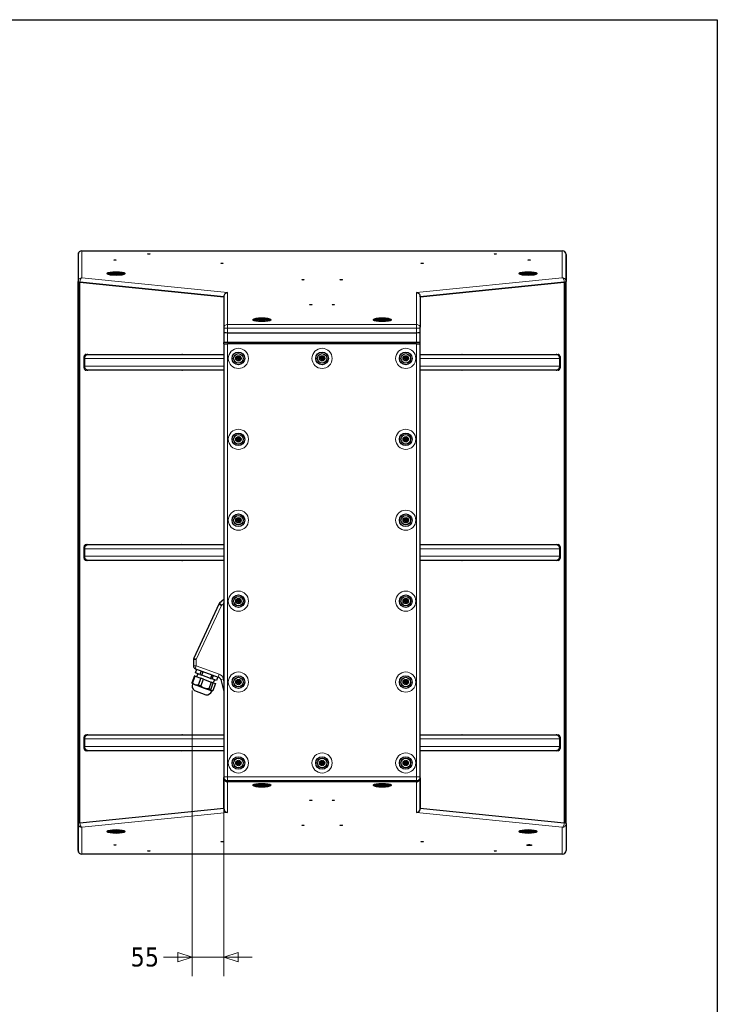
# Model space of a CAD drawing. Header units: millimetres. Extents: x 90 to 4365, y 90 to 3088.
# Tile 40 of 40: x 3264 to 4365, y 1507 to 3060. Entities that reach past the tile are written whole.
import ezdxf

# ---------------------------------------------------------------- set-up
doc = ezdxf.new("R2010")
doc.units = ezdxf.units.MM
doc.header["$LTSCALE"] = 15
doc.layers.add('Border (ISO)', color=7, linetype='Continuous', lineweight=25)
doc.layers.add('Visibile (ISO)', color=7, linetype='Continuous', lineweight=25)
doc.layers.add('Quota (ISO)', color=7, linetype='Continuous', lineweight=15, true_color=0x008000)
doc.layers.add('Visibile sottile (ISO)', color=9, linetype='Continuous', lineweight=18, true_color=0x808080)
doc.styles.add('Testo nota (ISO)', font='tahoma.ttf')
doc.dimstyles.new('Default (ISO)', dxfattribs={"dimscale": 15, "dimtxt": 2, "dimasz": 1.5, "dimexe": 2, "dimexo": 0.5, "dimgap": 0.5, "dimtad": 1, "dimtoh": 1, "dimrnd": 1e-08, "dimtxsty": 'Testo nota (ISO)', "dimblk": 'Filled-1', "dimcen": 0.09, "dimdle": 10, "dimclrd": 256, "dimclre": 256, "dimclrt": 256, "dimazin": 2, "dimtfac": 0.75, "dimtmove": 0, "dimatfit": 3, "dimfxl": 0, "dimtolj": 1, "dimtzin": 0, "dimlwd": -1, "dimlwe": -1, "dimarcsym": 0})

# ---------------------------------------------------------------- blocks, each defined once
blk = doc.blocks.new('Bordi Bordo di default')
at = {"layer": 'Border (ISO)', "flags": 128}
blk.add_lwpolyline([(6, 6), (6, 204), (291, 204), (291, 6), (6, 6)], dxfattribs=at)
blk = doc.blocks.new('Filled-1')
at = {"color": 0}
for p, q in [((0, 0), (-1, 0.333)), ((-1, 0.333), (-1, -0.333)), ((-1, 0), (0, 0)), ((-1, -0.333), (0, 0))]:
    blk.add_line(p, q, dxfattribs=at)
at = {"color": 0, "flags": 128}
blk.add_lwpolyline([(-1, -0.333), (0, 0), (-1, 0.333), (-1, -0.333)], dxfattribs=at)
at = {"color": 0}
blk.add_solid([(-1, -0.333), (0, 0), (-1, 0.333), (-1, -0.333)], dxfattribs=at)
blk = doc.blocks.new('*D31')
at = {"layer": 'Defpoints', "color": 0, "transparency": 16777216}
for p in [(3536.3, 2009.4), (3586.4, 1865.9), (3586.4, 1581.7)]:
    blk.add_point(p, dxfattribs=at)
at = {"layer": 'Quota (ISO)', "transparency": 16777216}
for p, q in [((3536.3, 2001.9), (3536.3, 1551.7)), ((3586.4, 1858.4), (3586.4, 1551.7)), ((3513.8, 1581.7), (3491.3, 1581.7)), ((3586.4, 1581.7), (3536.3, 1581.7)), ((3608.9, 1581.7), (3631.4, 1581.7))]:
    blk.add_line(p, q, dxfattribs=at)
at = {"layer": 'Quota (ISO)', "transparency": 16777216, "xscale": 22.5, "yscale": 22.5, "zscale": 22.5}
blk.add_blockref('Filled-1', (3536.3, 1581.7), dxfattribs=at)
at = {"layer": 'Quota (ISO)', "transparency": 16777216, "xscale": 22.5, "yscale": 22.5, "zscale": 22.5, "rotation": 180}
blk.add_blockref('Filled-1', (3586.4, 1581.7), dxfattribs=at)
at = {"layer": 'Quota (ISO)', "transparency": 16777216, "insert": (3428, 1581.7), "char_height": 30, "attachment_point": 4, "style": 'Testo nota (ISO)'}
blk.add_mtext('\\A1; 55', dxfattribs=at)

msp = doc.modelspace()

# ---------------------------------------------------------------- linework, layer by layer
at = {"layer": 'Visibile (ISO)'}
for p, q in [((3356.444, 2689.614), (3356.444, 2647.171)), ((3356.444, 2689.597), (3356.444, 2647.184)), ((3362.444, 2695.614), (4120.444, 2695.614)), ((4126.444, 2647.171), (4126.444, 2689.614)), ((4126.444, 2689.597), (4126.444, 2647.184)), ((3402.479, 2659.819), (3411.545, 2659.819)), ((3411.545, 2659.472), (3402.479, 2659.472)), ((3403.329, 2658.572), (3402.663, 2659.217)), ((3421.343, 2659.819), (3430.408, 2659.819)), ((3430.408, 2659.472), (3421.343, 2659.472)), ((3429.559, 2658.572), (3430.224, 2659.217)), ((4052.479, 2659.819), (4061.545, 2659.819)), ((4061.545, 2659.472), (4052.479, 2659.472)), ((4053.329, 2658.572), (4052.663, 2659.217)), ((4071.343, 2659.819), (4080.408, 2659.819)), ((4080.408, 2659.472), (4071.343, 2659.472)), ((4079.559, 2658.572), (4080.224, 2659.217)), ((3356.444, 1792.325), (3356.444, 2647.171)), ((3357.247, 2646.65), (3357.247, 1792.846)), ((3357.247, 2646.65), (3357.247, 1792.846)), ((3359.409, 2646.272), (3586.444, 2623.159)), ((3586.444, 2623.159), (3359.444, 2646.268)), ((3896.444, 2623.159), (4123.478, 2646.272)), ((4123.444, 2646.268), (3896.444, 2623.159)), ((4125.64, 2646.65), (4125.64, 1792.846)), ((4125.64, 1792.846), (4125.64, 2646.65)), ((4126.444, 1792.325), (4126.444, 2647.171)), ((3586.444, 2623.159), (3586.444, 2574.978)), ((3586.444, 2623.159), (3586.444, 2575.161)), ((3896.444, 2623.159), (3896.444, 2574.978)), ((3896.444, 2623.159), (3896.444, 2575.161)), ((3632.479, 2586.996), (3641.545, 2586.996)), ((3641.545, 2586.649), (3632.479, 2586.649)), ((3633.329, 2585.748), (3632.663, 2586.394)), ((3651.343, 2586.996), (3660.408, 2586.996)), ((3660.408, 2586.649), (3651.343, 2586.649)), ((3659.559, 2585.748), (3660.224, 2586.394)), ((3822.479, 2586.996), (3831.545, 2586.996)), ((3831.545, 2586.649), (3822.479, 2586.649)), ((3823.329, 2585.748), (3822.663, 2586.394)), ((3841.343, 2586.996), (3850.408, 2586.996)), ((3850.408, 2586.649), (3841.343, 2586.649)), ((3849.559, 2585.748), (3850.224, 2586.394)), ((3586.444, 2574.978), (3586.444, 2573.574)), ((3586.444, 2573.574), (3586.444, 2567.482)), ((3586.444, 2567.482), (3586.444, 2550.864)), ((3592.444, 2566.424), (3890.444, 2566.424)), ((3592.444, 2566.424), (3890.444, 2566.424)), ((3896.444, 2573.574), (3896.444, 2574.978)), ((3896.444, 2567.482), (3896.444, 2573.574)), ((3896.444, 2550.864), (3896.444, 2567.482)), ((3586.444, 2548.864), (3586.444, 2550.864)), ((3592.444, 2550.864), (3586.444, 2550.864)), ((3586.444, 2548.864), (3592.444, 2548.864)), ((3586.444, 2548.864), (3586.444, 1865.922)), ((3890.444, 2550.864), (3592.444, 2550.864)), ((3890.444, 2548.864), (3592.444, 2548.864)), ((3595.444, 2548.864), (3595.444, 2550.864)), ((3595.444, 2548.864), (3595.444, 2550.864)), ((3887.444, 2548.864), (3887.444, 2550.864)), ((3887.444, 2548.864), (3887.444, 2550.864)), ((3896.444, 2550.864), (3890.444, 2550.864)), ((3890.444, 2548.864), (3896.444, 2548.864)), ((3896.444, 2548.864), (3896.444, 2550.864)), ((3896.444, 1865.922), (3896.444, 2548.864)), ((3369.128, 2532.248), (3520.329, 2532.248)), ((3586.444, 2531.748), (3371.784, 2531.748)), ((4111.103, 2531.748), (3896.444, 2531.748)), ((3962.558, 2532.248), (4113.759, 2532.248)), ((3366.011, 2510.848), (3366.011, 2528.648)), ((3366.444, 2525.748), (3366.444, 2513.748)), ((3607.182, 2526.329), (3608.715, 2528.055)), ((3607.91, 2524.137), (3607.182, 2526.329)), ((3610.172, 2523.672), (3607.91, 2524.137)), ((3608.715, 2528.055), (3610.977, 2527.59)), ((3611.706, 2525.399), (3610.172, 2523.672)), ((3610.977, 2527.59), (3611.706, 2525.399)), ((3739.182, 2526.329), (3740.715, 2528.055)), ((3739.91, 2524.137), (3739.182, 2526.329)), ((3742.172, 2523.672), (3739.91, 2524.137)), ((3740.715, 2528.055), (3742.977, 2527.59)), ((3743.706, 2525.399), (3742.172, 2523.672)), ((3742.977, 2527.59), (3743.706, 2525.399)), ((3871.182, 2526.329), (3872.715, 2528.055)), ((3871.91, 2524.137), (3871.182, 2526.329)), ((3874.172, 2523.672), (3871.91, 2524.137)), ((3872.715, 2528.055), (3874.977, 2527.59)), ((3875.706, 2525.399), (3874.172, 2523.672)), ((3874.977, 2527.59), (3875.706, 2525.399)), ((4116.444, 2513.748), (4116.444, 2525.748)), ((4116.877, 2528.648), (4116.877, 2510.848)), ((3520.329, 2507.248), (3369.128, 2507.248)), ((3371.784, 2507.748), (3586.444, 2507.748)), ((3896.444, 2507.748), (4111.103, 2507.748)), ((4113.759, 2507.248), (3962.558, 2507.248)), ((3607.182, 2398.729), (3608.715, 2400.455)), ((3607.91, 2396.537), (3607.182, 2398.729)), ((3610.172, 2396.072), (3607.91, 2396.537)), ((3608.715, 2400.455), (3610.977, 2399.99)), ((3611.706, 2397.799), (3610.172, 2396.072)), ((3610.977, 2399.99), (3611.706, 2397.799)), ((3871.182, 2398.729), (3872.715, 2400.455)), ((3871.91, 2396.537), (3871.182, 2398.729)), ((3874.172, 2396.072), (3871.91, 2396.537)), ((3872.715, 2400.455), (3874.977, 2399.99)), ((3875.706, 2397.799), (3874.172, 2396.072)), ((3874.977, 2399.99), (3875.706, 2397.799)), ((3607.182, 2271.129), (3608.715, 2272.855)), ((3607.91, 2268.937), (3607.182, 2271.129)), ((3610.172, 2268.472), (3607.91, 2268.937)), ((3608.715, 2272.855), (3610.977, 2272.39)), ((3611.706, 2270.199), (3610.172, 2268.472)), ((3610.977, 2272.39), (3611.706, 2270.199)), ((3871.182, 2271.129), (3872.715, 2272.855)), ((3871.91, 2268.937), (3871.182, 2271.129)), ((3874.172, 2268.472), (3871.91, 2268.937)), ((3872.715, 2272.855), (3874.977, 2272.39)), ((3875.706, 2270.199), (3874.172, 2268.472)), ((3874.977, 2272.39), (3875.706, 2270.199)), ((3366.011, 2210.848), (3366.011, 2228.648)), ((3366.444, 2225.748), (3366.444, 2213.748)), ((3369.128, 2232.248), (3520.329, 2232.248)), ((3586.444, 2231.748), (3371.784, 2231.748)), ((4111.103, 2231.748), (3896.444, 2231.748)), ((3962.558, 2232.248), (4113.759, 2232.248)), ((4116.444, 2213.748), (4116.444, 2225.748)), ((4116.877, 2228.648), (4116.877, 2210.848)), ((3520.329, 2207.248), (3369.128, 2207.248)), ((3371.784, 2207.748), (3586.444, 2207.748)), ((3896.444, 2207.748), (4111.103, 2207.748)), ((4113.759, 2207.248), (3962.558, 2207.248)), ((3586.444, 2145.469), (3579.855, 2139.94)), ((3607.182, 2143.529), (3608.715, 2145.255)), ((3607.91, 2141.337), (3607.182, 2143.529)), ((3608.715, 2145.255), (3610.977, 2144.79)), ((3610.977, 2144.79), (3611.706, 2142.599)), ((3871.182, 2143.529), (3872.715, 2145.255)), ((3871.91, 2141.337), (3871.182, 2143.529)), ((3872.715, 2145.255), (3874.977, 2144.79)), ((3874.977, 2144.79), (3875.706, 2142.599)), ((3578.537, 2138.223), (3538.912, 2053.246)), ((3610.172, 2140.872), (3607.91, 2141.337)), ((3611.706, 2142.599), (3610.172, 2140.872)), ((3874.172, 2140.872), (3871.91, 2141.337)), ((3875.706, 2142.599), (3874.172, 2140.872)), ((3538.444, 2051.133), (3538.444, 2041.148)), ((3541.734, 2036.45), (3577.761, 2023.337)), ((3541.962, 2029.769), (3544.083, 2035.595)), ((3540.12, 2025.118), (3536.136, 2014.173)), ((3537.182, 2013.792), (3541.166, 2024.738)), ((3541.166, 2024.738), (3540.12, 2025.118)), ((3541.166, 2024.738), (3550.021, 2021.515)), ((3548.81, 2027.276), (3541.962, 2029.769)), ((3545.251, 2028.572), (3543.541, 2023.873)), ((3550.021, 2021.515), (3546.037, 2010.569)), ((3550.93, 2033.102), (3548.81, 2027.276)), ((3548.81, 2027.276), (3551.559, 2026.276)), ((3554.202, 2019.993), (3550.021, 2021.515)), ((3550.218, 2009.047), (3554.202, 2019.993)), ((3551.559, 2026.276), (3553.68, 2032.102)), ((3565.255, 2021.291), (3551.559, 2026.276)), ((3554.202, 2019.993), (3566.597, 2015.481)), ((3567.375, 2027.117), (3565.255, 2021.291)), ((3565.255, 2021.291), (3568.004, 2020.29)), ((3568.004, 2020.29), (3570.124, 2026.117)), ((3574.851, 2017.798), (3568.004, 2020.29)), ((3571.563, 2018.995), (3569.852, 2014.297)), ((3576.972, 2023.624), (3574.851, 2017.798)), ((3581.504, 2019.252), (3586.444, 2000.817)), ((3536.84, 2012.478), (3536.44, 2013.336)), ((3541.147, 2010.91), (3536.84, 2012.478)), ((3555.954, 2005.521), (3541.147, 2010.91)), ((3567.057, 2001.48), (3555.954, 2005.521)), ((3566.597, 2015.481), (3562.614, 2004.536)), ((3565.75, 2003.394), (3569.733, 2014.34)), ((3569.733, 2014.34), (3566.597, 2015.481)), ((3573.274, 2013.051), (3569.29, 2002.106)), ((3569.733, 2014.34), (3573.274, 2013.051)), ((3607.182, 2015.929), (3608.715, 2017.655)), ((3607.91, 2013.737), (3607.182, 2015.929)), ((3610.172, 2013.272), (3607.91, 2013.737)), ((3608.715, 2017.655), (3610.977, 2017.19)), ((3611.706, 2014.999), (3610.172, 2013.272)), ((3610.977, 2017.19), (3611.706, 2014.999)), ((3871.182, 2015.929), (3872.715, 2017.655)), ((3871.91, 2013.737), (3871.182, 2015.929)), ((3874.172, 2013.272), (3871.91, 2013.737)), ((3872.715, 2017.655), (3874.977, 2017.19)), ((3875.706, 2014.999), (3874.172, 2013.272)), ((3874.977, 2017.19), (3875.706, 2014.999)), ((3540.173, 2001.9), (3558.309, 1995.299)), ((3567.661, 2001.26), (3567.057, 2001.48)), ((3567.661, 2001.26), (3568.519, 2001.66)), ((3366.011, 1910.848), (3366.011, 1928.648)), ((3366.444, 1925.748), (3366.444, 1913.748)), ((3369.128, 1932.248), (3520.329, 1932.248)), ((3586.444, 1931.748), (3371.784, 1931.748)), ((4111.103, 1931.748), (3896.444, 1931.748)), ((3962.558, 1932.248), (4113.759, 1932.248)), ((4116.444, 1913.748), (4116.444, 1925.748)), ((4116.877, 1928.648), (4116.877, 1910.848)), ((3520.329, 1907.248), (3369.128, 1907.248)), ((3371.784, 1907.748), (3586.444, 1907.748)), ((3896.444, 1907.748), (4111.103, 1907.748)), ((4113.759, 1907.248), (3962.558, 1907.248)), ((3607.182, 1888.329), (3608.715, 1890.055)), ((3607.91, 1886.137), (3607.182, 1888.329)), ((3610.172, 1885.672), (3607.91, 1886.137)), ((3608.715, 1890.055), (3610.977, 1889.59)), ((3611.706, 1887.399), (3610.172, 1885.672)), ((3610.977, 1889.59), (3611.706, 1887.399)), ((3739.182, 1888.329), (3740.715, 1890.055)), ((3739.91, 1886.137), (3739.182, 1888.329)), ((3742.172, 1885.672), (3739.91, 1886.137)), ((3740.715, 1890.055), (3742.977, 1889.59)), ((3743.706, 1887.399), (3742.172, 1885.672)), ((3742.977, 1889.59), (3743.706, 1887.399)), ((3871.182, 1888.329), (3872.715, 1890.055)), ((3871.91, 1886.137), (3871.182, 1888.329)), ((3874.172, 1885.672), (3871.91, 1886.137)), ((3872.715, 1890.055), (3874.977, 1889.59)), ((3875.706, 1887.399), (3874.172, 1885.672)), ((3874.977, 1889.59), (3875.706, 1887.399)), ((3586.444, 1865.922), (3586.444, 1864.864)), ((3586.444, 1864.335), (3586.444, 1864.864)), ((3586.444, 1864.335), (3586.444, 1816.337)), ((3586.466, 1864.335), (3586.444, 1864.335)), ((3586.444, 1864.335), (3586.466, 1864.335)), ((3586.444, 1816.337), (3586.444, 1864.335)), ((3896.421, 1864.335), (3896.444, 1864.335)), ((3896.421, 1864.335), (3896.444, 1864.335)), ((3896.444, 1864.864), (3896.444, 1865.922)), ((3896.444, 1864.335), (3896.444, 1864.864)), ((3896.444, 1864.335), (3896.444, 1816.337)), ((3896.444, 1816.337), (3896.444, 1864.335)), ((3592.444, 1858.771), (3890.444, 1858.771)), ((3890.444, 1858.242), (3592.444, 1858.242)), ((3632.479, 1852.847), (3641.545, 1852.847)), ((3641.545, 1852.5), (3632.479, 1852.5)), ((3633.329, 1853.747), (3632.663, 1853.102)), ((3651.343, 1852.847), (3660.408, 1852.847)), ((3660.408, 1852.5), (3651.343, 1852.5)), ((3659.559, 1853.747), (3660.224, 1853.102)), ((3822.479, 1852.847), (3831.545, 1852.847)), ((3831.545, 1852.5), (3822.479, 1852.5)), ((3823.329, 1853.747), (3822.663, 1853.102)), ((3841.343, 1852.847), (3850.408, 1852.847)), ((3850.408, 1852.5), (3841.343, 1852.5)), ((3849.559, 1853.747), (3850.224, 1853.102)), ((3359.409, 1793.224), (3586.444, 1816.337)), ((3359.444, 1793.228), (3586.444, 1816.337)), ((3896.444, 1816.337), (4123.444, 1793.228)), ((3896.444, 1816.337), (4123.478, 1793.224)), ((3356.444, 1749.882), (3356.444, 1792.325)), ((3356.444, 1792.311), (3356.444, 1749.898)), ((4126.444, 1792.325), (4126.444, 1749.882)), ((4126.444, 1792.311), (4126.444, 1749.898)), ((3402.479, 1780.024), (3411.545, 1780.024)), ((3411.545, 1779.677), (3402.479, 1779.677)), ((3403.329, 1780.924), (3402.663, 1780.279)), ((3421.343, 1780.024), (3430.408, 1780.024)), ((3430.408, 1779.677), (3421.343, 1779.677)), ((3429.559, 1780.924), (3430.224, 1780.279)), ((4052.479, 1780.024), (4061.545, 1780.024)), ((4061.545, 1779.677), (4052.479, 1779.677)), ((4053.329, 1780.924), (4052.663, 1780.279)), ((4071.343, 1780.024), (4080.408, 1780.024)), ((4080.408, 1779.677), (4071.343, 1779.677)), ((4079.559, 1780.924), (4080.224, 1780.279)), ((4067.045, 1758.551), (4067.047, 1758.633)), ((4067.173, 1758.138), (4067.182, 1758.652)), ((4069.215, 1758.589), (4069.214, 1758.639)), ((4069.342, 1758.176), (4069.336, 1758.508)), ((4120.444, 1743.882), (3362.444, 1743.882))]:
    msp.add_line(p, q, dxfattribs=at)
for centre, radius in [((3609.444, 2525.864), 9.9), ((3609.444, 2525.864), 7.5), ((3741.444, 2525.864), 9.9), ((3741.444, 2525.864), 7.5), ((3873.444, 2525.864), 9.9), ((3873.444, 2525.864), 7.5), ((3609.444, 2525.864), 4.25), ((3609.444, 2525.864), 3.75), ((3609.444, 2525.864), 1.25), ((3741.444, 2525.864), 4.25), ((3741.444, 2525.864), 3.75), ((3741.444, 2525.864), 1.25), ((3873.444, 2525.864), 4.25), ((3873.444, 2525.864), 3.75), ((3873.444, 2525.864), 1.25), ((3609.444, 2398.264), 9.9), ((3873.444, 2398.264), 9.9), ((3609.444, 2398.264), 7.5), ((3609.444, 2398.264), 4.25), ((3609.444, 2398.264), 3.75), ((3609.444, 2398.264), 1.25), ((3873.444, 2398.264), 7.5), ((3873.444, 2398.264), 4.25), ((3873.444, 2398.264), 3.75), ((3873.444, 2398.264), 1.25), ((3609.444, 2270.664), 9.9), ((3609.444, 2270.664), 7.5), ((3609.444, 2270.664), 4.25), ((3609.444, 2270.664), 3.75), ((3609.444, 2270.664), 1.25), ((3873.444, 2270.664), 9.9), ((3873.444, 2270.664), 7.5), ((3873.444, 2270.664), 4.25), ((3873.444, 2270.664), 3.75), ((3873.444, 2270.664), 1.25), ((3609.444, 2143.064), 9.9), ((3609.444, 2143.064), 7.5), ((3609.444, 2143.064), 4.25), ((3609.444, 2143.064), 3.75), ((3609.444, 2143.064), 1.25), ((3873.444, 2143.064), 9.9), ((3873.444, 2143.064), 7.5), ((3873.444, 2143.064), 4.25), ((3873.444, 2143.064), 3.75), ((3873.444, 2143.064), 1.25), ((3609.444, 2015.464), 9.9), ((3609.444, 2015.464), 7.5), ((3609.444, 2015.464), 4.25), ((3609.444, 2015.464), 3.75), ((3873.444, 2015.464), 9.9), ((3873.444, 2015.464), 7.5), ((3873.444, 2015.464), 4.25), ((3873.444, 2015.464), 3.75), ((3609.444, 2015.464), 1.25), ((3873.444, 2015.464), 1.25), ((3609.444, 1887.864), 9.9), ((3609.444, 1887.864), 7.5), ((3741.444, 1887.864), 9.9), ((3741.444, 1887.864), 7.5), ((3873.444, 1887.864), 9.9), ((3873.444, 1887.864), 7.5), ((3609.444, 1887.864), 4.25), ((3609.444, 1887.864), 3.75), ((3609.444, 1887.864), 1.25), ((3741.444, 1887.864), 4.25), ((3741.444, 1887.864), 3.75), ((3741.444, 1887.864), 1.25), ((3873.444, 1887.864), 4.25), ((3873.444, 1887.864), 3.75), ((3873.444, 1887.864), 1.25)]:
    msp.add_circle(centre, radius, dxfattribs=at)
for centre, radius, start, end in [((3362.444, 2689.614), 6, 90, 180), ((4120.444, 2689.614), 6, 0, 90), ((3583.069, 2136.11), 5, 130, 155), ((3543.444, 2051.133), 5, 155, 180), ((3543.444, 2041.148), 5, 180, 250), ((3575.708, 2017.699), 6, 15, 70), ((3545.42, 2009.355), 9.131, 160, 234.175089), ((3540.309, 2002.276), 0.4, 234.175089, 250), ((3558.446, 1995.675), 0.4, 250, 265.824911), ((3559.081, 2004.383), 9.131, 265.824911, 340), ((3362.444, 1749.882), 6, 180, 270), ((4120.444, 1749.882), 6, 270, 0)]:
    msp.add_arc(centre, radius, start, end, dxfattribs=at)
for centre, major_axis in [((3468.091, 2690.456), (-2, 0)), ((4014.797, 2690.456), (-2, 0)), ((3414.694, 2681.132), (-2, 0)), ((3583.506, 2675.841), (-2, 0)), ((3899.381, 2675.841), (-2, 0)), ((4068.194, 2681.132), (-2, 0)), ((3416.444, 2659.645), (-14.5, 0)), ((4066.444, 2659.645), (-14.5, 0)), ((3711.444, 2649.797), (-2, 0)), ((3771.444, 2649.797), (-2, 0)), ((3723.694, 2610.453), (-2, 0)), ((3759.194, 2610.453), (-2, 0)), ((3646.444, 2586.822), (-14.5, 0)), ((3836.444, 2586.822), (-14.5, 0)), ((3646.444, 1852.674), (14.5, 0)), ((3836.444, 1852.674), (14.5, 0)), ((3723.694, 1829.043), (-2, 0)), ((3759.194, 1829.043), (-2, 0)), ((3711.444, 1789.698), (-2, 0)), ((3771.444, 1789.698), (-2, 0)), ((3416.444, 1779.85), (14.5, 0)), ((4066.444, 1779.85), (14.5, 0)), ((3414.694, 1758.364), (-2, 0)), ((3583.506, 1763.655), (-2, 0)), ((3899.381, 1763.655), (-2, 0)), ((4068.194, 1758.364), (3.95, 0)), ((4068.194, 1758.364), (-2, 0)), ((3468.091, 1749.04), (-2, 0)), ((4014.797, 1749.04), (-2, 0))]:
    msp.add_ellipse(centre, major_axis=major_axis, ratio=0.17364818, dxfattribs=at)
for centre, major_axis, ratio, start_param, end_param in [((3416.444, 2659.645), (-14, 0), 0.17364818, 3.2130821, 6.21169586), ((3416.444, 2659.645), (14, 0), 0.17364818, 3.2130821, 6.21169586), ((3416.444, 2659.645), (-5, 0), 0.17364818, 3.34295057, 6.08182739), ((3416.444, 2659.645), (5, 0), 0.17364818, 3.34295057, 6.08182739), ((3416.444, 2658.846), (4.188, 0), 0.17364818, 0.3643842, 2.77720846), ((4066.444, 2659.645), (-14, 0), 0.17364818, 3.2130821, 6.21169586), ((4066.444, 2659.645), (14, 0), 0.17364818, 3.2130821, 6.21169586), ((4066.444, 2659.645), (-5, 0), 0.17364818, 3.34295057, 6.08182739), ((4066.444, 2659.645), (5, 0), 0.17364818, 3.34295057, 6.08182739), ((4066.444, 2658.846), (4.188, 0), 0.17364818, 0.3643842, 2.77720846), ((3362.444, 2647.171), (-6, 0), 0.17364818, 0, 1.04054339), ((4120.444, 2647.171), (6, 0), 0.17364818, 5.24264191, 6.28318531), ((3592.444, 2623.756), (4.648, 4.199), 0.9035985, 0.88620694, 2.45700327), ((3890.444, 2623.756), (4.648, -4.199), 0.9035985, 0.68458938, 2.25538571), ((3646.444, 2586.822), (-14, 0), 0.17364818, 3.2130821, 6.21169586), ((3646.444, 2586.822), (14, 0), 0.17364818, 3.2130821, 6.21169586), ((3646.444, 2586.822), (-5, 0), 0.17364818, 3.34295057, 6.08182739), ((3646.444, 2586.822), (5, 0), 0.17364818, 3.34295057, 6.08182739), ((3646.444, 2586.023), (4.188, 0), 0.17364818, 0.3643842, 2.77720846), ((3836.444, 2586.822), (-14, 0), 0.17364818, 3.2130821, 6.21169586), ((3836.444, 2586.822), (14, 0), 0.17364818, 3.2130821, 6.21169586), ((3836.444, 2586.822), (-5, 0), 0.17364818, 3.34295057, 6.08182739), ((3836.444, 2586.822), (5, 0), 0.17364818, 3.34295057, 6.08182739), ((3836.444, 2586.023), (4.188, 0), 0.17364818, 0.3643842, 2.77720846), ((3592.444, 2567.482), (6, 0), 0.17632698, 3.14159265, 4.71238898), ((3592.444, 2567.482), (-6, 0), 0.17632698, 0, 1.57079633), ((3890.444, 2567.482), (6, 0), 0.17632698, 4.71238898, 6.28318531), ((3890.444, 2567.482), (-6, 0), 0.17632698, 1.57079633, 3.14159265), ((3369.128, 2528.648), (0, 3.6), 0.8660254, 0, 1.57079633), ((3372.128, 2528.648), (0, 3.6), 0.8660254, 0, 0.66602641), ((3520.329, 2528.648), (0, 3.6), 0.8660254, 5.74984006, 6.28318531), ((3962.558, 2528.648), (0, 3.6), 0.8660254, 0, 0.53334525), ((4110.759, 2528.648), (0, 3.6), 0.8660254, 5.6171589, 6.28318531), ((4113.759, 2528.648), (0, 3.6), 0.8660254, 4.71238898, 6.28318531), ((3369.128, 2510.848), (0, -3.6), 0.8660254, 4.71238898, 6.28318531), ((3372.128, 2510.848), (0, -3.6), 0.8660254, 5.6171589, 6.28318531), ((3520.329, 2510.848), (0, -3.6), 0.8660254, 0, 0.53334525), ((3962.558, 2510.848), (0, -3.6), 0.8660254, 5.74984006, 6.28318531), ((4110.759, 2510.848), (0, -3.6), 0.8660254, 0, 0.66602641), ((4113.759, 2510.848), (0, -3.6), 0.8660254, 0, 1.57079633), ((3369.128, 2228.648), (0, 3.6), 0.8660254, 0, 1.57079633), ((3372.128, 2228.648), (0, 3.6), 0.8660254, 0, 0.66602641), ((3520.329, 2228.648), (0, 3.6), 0.8660254, 5.74984006, 6.28318531), ((3962.558, 2228.648), (0, 3.6), 0.8660254, 0, 0.53334525), ((4110.759, 2228.648), (0, 3.6), 0.8660254, 5.6171589, 6.28318531), ((4113.759, 2228.648), (0, 3.6), 0.8660254, 4.71238898, 6.28318531), ((3369.128, 2210.848), (0, -3.6), 0.8660254, 4.71238898, 6.28318531), ((3372.128, 2210.848), (0, -3.6), 0.8660254, 5.6171589, 6.28318531), ((3520.329, 2210.848), (0, -3.6), 0.8660254, 0, 0.53334525), ((3962.558, 2210.848), (0, -3.6), 0.8660254, 5.74984006, 6.28318531), ((4110.759, 2210.848), (0, -3.6), 0.8660254, 0, 0.66602641), ((4113.759, 2210.848), (0, -3.6), 0.8660254, 0, 1.57079633), ((3369.128, 1928.648), (0, 3.6), 0.8660254, 0, 1.57079633), ((3372.128, 1928.648), (0, 3.6), 0.8660254, 0, 0.66602641), ((3520.329, 1928.648), (0, 3.6), 0.8660254, 5.74984006, 6.28318531), ((3962.558, 1928.648), (0, 3.6), 0.8660254, 0, 0.53334525), ((4110.759, 1928.648), (0, 3.6), 0.8660254, 5.6171589, 6.28318531), ((4113.759, 1928.648), (0, 3.6), 0.8660254, 4.71238898, 6.28318531), ((3369.128, 1910.848), (0, -3.6), 0.8660254, 4.71238898, 6.28318531), ((4113.759, 1910.848), (0, -3.6), 0.8660254, 0, 1.57079633), ((3372.128, 1910.848), (0, -3.6), 0.8660254, 5.6171589, 6.28318531), ((3520.329, 1910.848), (0, -3.6), 0.8660254, 0, 0.53334525), ((3962.558, 1910.848), (0, -3.6), 0.8660254, 5.74984006, 6.28318531), ((4110.759, 1910.848), (0, -3.6), 0.8660254, 0, 0.66602641), ((3592.444, 1864.864), (0, -6.093), 0.98480775, 4.71238898, 6.28318531), ((3592.444, 1864.335), (0, -6.093), 0.98480775, 4.71238898, 6.28318531), ((3890.444, 1864.864), (0, -6.093), 0.98480775, 0, 1.57079633), ((3890.444, 1864.335), (0, -6.093), 0.98480775, 0, 1.57079633), ((3646.444, 1852.674), (-14, 0), 0.17364818, 3.2130821, 6.21169586), ((3646.444, 1852.674), (14, 0), 0.17364818, 3.2130821, 6.21169586), ((3646.444, 1852.674), (-5, 0), 0.17364818, 3.34295057, 6.08182739), ((3646.444, 1852.674), (5, 0), 0.17364818, 3.34295057, 6.08182739), ((3646.444, 1853.473), (-4.188, 0), 0.17364818, 0.3643842, 2.77720846), ((3836.444, 1852.674), (-14, 0), 0.17364818, 3.2130821, 6.21169586), ((3836.444, 1852.674), (14, 0), 0.17364818, 3.2130821, 6.21169586), ((3836.444, 1852.674), (-5, 0), 0.17364818, 3.34295057, 6.08182739), ((3836.444, 1852.674), (5, 0), 0.17364818, 3.34295057, 6.08182739), ((3836.444, 1853.473), (-4.188, 0), 0.17364818, 0.3643842, 2.77720846), ((3592.444, 1815.74), (4.648, -4.199), 0.9035985, 3.82618204, 5.39697836), ((3890.444, 1815.74), (4.648, 4.199), 0.9035985, 4.0277996, 5.59859592), ((3362.444, 1792.325), (-6, 0), 0.17364818, 5.24264191, 6.28318531), ((4120.444, 1792.325), (6, 0), 0.17364818, 0, 1.04054339), ((3416.444, 1779.85), (-14, 0), 0.17364818, 3.2130821, 6.21169586), ((3416.444, 1779.85), (14, 0), 0.17364818, 3.2130821, 6.21169586), ((3416.444, 1779.85), (-5, 0), 0.17364818, 3.34295057, 6.08182739), ((3416.444, 1779.85), (5, 0), 0.17364818, 3.34295057, 6.08182739), ((3416.444, 1780.65), (-4.188, 0), 0.17364818, 0.3643842, 2.77720846), ((4066.444, 1779.85), (-14, 0), 0.17364818, 3.2130821, 6.21169586), ((4066.444, 1779.85), (14, 0), 0.17364818, 3.2130821, 6.21169586), ((4066.444, 1779.85), (-5, 0), 0.17364818, 3.34295057, 6.08182739), ((4066.444, 1779.85), (5, 0), 0.17364818, 3.34295057, 6.08182739), ((4066.444, 1780.65), (-4.188, 0), 0.17364818, 0.3643842, 2.77720846), ((4066.525, 1758.348), (-0.279, 0), 0.17364818, 5.08343692, 7.59008978), ((4066.07, 1758.551), (0.975, 0), 0.17364818, 5.08343692, 6.54289223), ((4066.198, 1758.138), (0.975, 0), 0.17364818, 6.13063447, 7.59008978), ((4067.282, 1758.607), (-0.279, 0), 0.17364818, 4.03623936, 6.54289223), ((4067.437, 1758.105), (-0.279, 0), 0.17364818, 6.13063447, 8.63728733), ((4068.066, 1758.777), (0.975, 0), 0.17364818, 4.03624125, 5.49569279), ((4068.321, 1757.951), (-0.975, 0), 0.17364818, 4.03623936, 5.49569468), ((4068.951, 1758.623), (0.279, 0), 0.17364818, 6.13063636, 8.63728544), ((4069.106, 1758.121), (0.279, 0), 0.17364818, 4.03623936, 6.54289223), ((4070.19, 1758.59), (-0.975, 0), 0.17364818, 6.13063447, 7.59008978), ((4070.317, 1758.177), (-0.975, 0), 0.17364818, 5.08343692, 6.54289223), ((4069.863, 1758.38), (0.279, 0), 0.17364818, 5.08343692, 7.59008978)]:
    msp.add_ellipse(centre, major_axis=major_axis, ratio=ratio, start_param=start_param, end_param=end_param, dxfattribs=at)
for points, weights in [([(3402.833, 2659.472), (3402.658, 2659.643), (3402.479, 2659.819)], [1.00082519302, 1.0004943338, 1]), ([(3411.545, 2659.819), (3411.897, 2659.479), (3412.204, 2659.185)], [1, 1.00320554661, 1.00143083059]), ([(3420.684, 2659.185), (3420.991, 2659.479), (3421.343, 2659.819)], [1.00143083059, 1.00320554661, 1]), ([(3430.408, 2659.819), (3430.229, 2659.643), (3430.054, 2659.472)], [1, 1.0004943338, 1.00082519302]), ([(4052.833, 2659.472), (4052.658, 2659.643), (4052.479, 2659.819)], [1.00082519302, 1.0004943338, 1]), ([(4061.545, 2659.819), (4061.897, 2659.479), (4062.204, 2659.185)], [1, 1.00320554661, 1.00143083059]), ([(4070.684, 2659.185), (4070.991, 2659.479), (4071.343, 2659.819)], [1.00143083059, 1.00320554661, 1]), ([(4080.408, 2659.819), (4080.229, 2659.643), (4080.054, 2659.472)], [1, 1.0004943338, 1.00082519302]), ([(3632.833, 2586.649), (3632.658, 2586.82), (3632.479, 2586.996)], [1.00082519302, 1.0004943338, 1]), ([(3641.545, 2586.996), (3641.897, 2586.656), (3642.204, 2586.362)], [1, 1.00320554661, 1.00143083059]), ([(3650.684, 2586.362), (3650.991, 2586.656), (3651.343, 2586.996)], [1.00143083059, 1.00320554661, 1]), ([(3660.408, 2586.996), (3660.229, 2586.82), (3660.054, 2586.649)], [1, 1.0004943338, 1.00082519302]), ([(3822.833, 2586.649), (3822.658, 2586.82), (3822.479, 2586.996)], [1.00082519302, 1.0004943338, 1]), ([(3831.545, 2586.996), (3831.897, 2586.656), (3832.204, 2586.362)], [1, 1.00320554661, 1.00143083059]), ([(3840.684, 2586.362), (3840.991, 2586.656), (3841.343, 2586.996)], [1.00143083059, 1.00320554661, 1]), ([(3850.408, 2586.996), (3850.229, 2586.82), (3850.054, 2586.649)], [1, 1.0004943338, 1.00082519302]), ([(3537.182, 2013.792), (3536.555, 2013.698), (3536.136, 2014.173)], [1.32949699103, 1.34095755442, 1.32949699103]), ([(3536.136, 2014.173), (3536.272, 2013.695), (3536.44, 2013.336)], [1.08097344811, 1.07492134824, 1.06515483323]), ([(3541.147, 2010.91), (3539.021, 2011.684), (3537.182, 2013.792)], [1, 1.06090587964, 1.08097344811]), ([(3546.037, 2010.569), (3543.273, 2010.136), (3541.147, 2010.91)], [1.08097344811, 1.06090587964, 1]), ([(3550.218, 2009.047), (3548.024, 2009.524), (3546.037, 2010.569)], [1.32949699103, 1.34095755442, 1.32949699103]), ([(3555.954, 2005.521), (3552.978, 2006.604), (3550.218, 2009.047)], [1, 1.06090587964, 1.08097344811]), ([(3562.614, 2004.536), (3558.93, 2004.438), (3555.954, 2005.521)], [1.08097344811, 1.06090587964, 1]), ([(3565.75, 2003.394), (3564.078, 2003.681), (3562.614, 2004.536)], [1.32949699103, 1.34095755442, 1.32949699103]), ([(3567.057, 2001.48), (3566.207, 2001.789), (3565.75, 2003.394)], [1, 1.06090587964, 1.08097344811]), ([(3569.29, 2002.106), (3567.907, 2001.17), (3567.057, 2001.48)], [1.08097344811, 1.06090587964, 1]), ([(3632.479, 1852.5), (3632.658, 1852.676), (3632.833, 1852.847)], [1, 1.00049433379, 1.00082519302]), ([(3642.204, 1853.134), (3641.897, 1852.84), (3641.545, 1852.5)], [1.00143083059, 1.0032055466, 1]), ([(3651.343, 1852.5), (3650.991, 1852.84), (3650.684, 1853.134)], [1, 1.0032055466, 1.00143083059]), ([(3660.054, 1852.847), (3660.229, 1852.676), (3660.408, 1852.5)], [1.00082519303, 1.0004943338, 1]), ([(3822.479, 1852.5), (3822.658, 1852.676), (3822.833, 1852.847)], [1, 1.00049433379, 1.00082519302]), ([(3832.204, 1853.134), (3831.897, 1852.84), (3831.545, 1852.5)], [1.00143083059, 1.0032055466, 1]), ([(3841.343, 1852.5), (3840.991, 1852.84), (3840.684, 1853.134)], [1, 1.0032055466, 1.00143083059]), ([(3850.054, 1852.847), (3850.229, 1852.676), (3850.408, 1852.5)], [1.00082519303, 1.0004943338, 1]), ([(3402.479, 1779.677), (3402.658, 1779.853), (3402.833, 1780.024)], [1, 1.00049433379, 1.00082519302]), ([(3412.204, 1780.311), (3411.897, 1780.017), (3411.545, 1779.677)], [1.00143083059, 1.0032055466, 1]), ([(3421.343, 1779.677), (3420.991, 1780.017), (3420.684, 1780.311)], [1, 1.0032055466, 1.00143083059]), ([(3430.054, 1780.024), (3430.229, 1779.853), (3430.408, 1779.677)], [1.00082519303, 1.0004943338, 1]), ([(4052.479, 1779.677), (4052.658, 1779.853), (4052.833, 1780.024)], [1, 1.00049433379, 1.00082519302]), ([(4062.204, 1780.311), (4061.897, 1780.017), (4061.545, 1779.677)], [1.00143083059, 1.0032055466, 1]), ([(4071.343, 1779.677), (4070.991, 1780.017), (4070.684, 1780.311)], [1, 1.0032055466, 1.00143083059]), ([(4080.054, 1780.024), (4080.229, 1779.853), (4080.408, 1779.677)], [1.00082519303, 1.0004943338, 1])]:
    msp.add_rational_spline(points, weights, degree=2, dxfattribs=at)
for points, knots in [([(3371.784, 2531.748), (3371.452, 2531.748), (3371.089, 2531.711), (3370.377, 2531.55), (3370.029, 2531.427), (3369.417, 2531.139), (3369.097, 2530.949), (3368.5, 2530.496), (3368.221, 2530.233), (3367.758, 2529.707), (3367.529, 2529.396), (3367.134, 2528.725), (3366.967, 2528.365), (3366.719, 2527.683), (3366.613, 2527.3), (3366.476, 2526.516), (3366.444, 2526.115), (3366.444, 2525.748)], [0.900836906, 0.900836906, 0.900836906, 0.900836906, 1.015979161, 1.015979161, 1.131121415, 1.131121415, 1.244688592, 1.244688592, 1.358255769, 1.358255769, 1.469919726, 1.469919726, 1.581583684, 1.581583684, 1.69168334, 1.69168334, 1.801782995, 1.801782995, 1.801782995, 1.801782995]), ([(4116.444, 2525.748), (4116.444, 2526.115), (4116.412, 2526.516), (4116.274, 2527.3), (4116.169, 2527.683), (4115.92, 2528.365), (4115.754, 2528.725), (4115.358, 2529.396), (4115.129, 2529.707), (4114.666, 2530.233), (4114.388, 2530.496), (4113.79, 2530.949), (4113.47, 2531.139), (4112.859, 2531.427), (4112.51, 2531.55), (4111.799, 2531.711), (4111.436, 2531.748), (4111.103, 2531.748)], [1.801782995, 1.801782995, 1.801782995, 1.801782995, 1.911882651, 1.911882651, 2.021982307, 2.021982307, 2.133646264, 2.133646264, 2.245310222, 2.245310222, 2.358877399, 2.358877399, 2.472444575, 2.472444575, 2.58758683, 2.58758683, 2.702729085, 2.702729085, 2.702729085, 2.702729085]), ([(3366.444, 2513.748), (3366.444, 2513.381), (3366.476, 2512.98), (3366.613, 2512.196), (3366.719, 2511.813), (3366.967, 2511.131), (3367.134, 2510.771), (3367.529, 2510.1), (3367.758, 2509.789), (3368.221, 2509.263), (3368.5, 2509), (3369.097, 2508.547), (3369.417, 2508.357), (3370.029, 2508.069), (3370.377, 2507.946), (3371.089, 2507.785), (3371.452, 2507.748), (3371.784, 2507.748)], [1.801782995, 1.801782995, 1.801782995, 1.801782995, 1.911882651, 1.911882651, 2.021982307, 2.021982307, 2.133646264, 2.133646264, 2.245310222, 2.245310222, 2.358877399, 2.358877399, 2.472444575, 2.472444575, 2.58758683, 2.58758683, 2.702729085, 2.702729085, 2.702729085, 2.702729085]), ([(4111.103, 2507.748), (4111.436, 2507.748), (4111.799, 2507.785), (4112.51, 2507.946), (4112.859, 2508.069), (4113.47, 2508.357), (4113.79, 2508.547), (4114.388, 2509), (4114.666, 2509.263), (4115.129, 2509.789), (4115.358, 2510.1), (4115.754, 2510.771), (4115.92, 2511.131), (4116.169, 2511.813), (4116.274, 2512.196), (4116.412, 2512.98), (4116.444, 2513.381), (4116.444, 2513.748)], [0.900836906, 0.900836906, 0.900836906, 0.900836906, 1.015979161, 1.015979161, 1.131121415, 1.131121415, 1.244688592, 1.244688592, 1.358255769, 1.358255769, 1.469919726, 1.469919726, 1.581583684, 1.581583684, 1.69168334, 1.69168334, 1.801782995, 1.801782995, 1.801782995, 1.801782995]), ([(3371.784, 2231.748), (3371.452, 2231.748), (3371.089, 2231.711), (3370.377, 2231.55), (3370.029, 2231.427), (3369.417, 2231.139), (3369.097, 2230.949), (3368.5, 2230.496), (3368.221, 2230.233), (3367.758, 2229.707), (3367.529, 2229.396), (3367.134, 2228.725), (3366.967, 2228.365), (3366.719, 2227.683), (3366.613, 2227.3), (3366.476, 2226.516), (3366.444, 2226.115), (3366.444, 2225.748)], [0.900836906, 0.900836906, 0.900836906, 0.900836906, 1.015979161, 1.015979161, 1.131121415, 1.131121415, 1.244688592, 1.244688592, 1.358255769, 1.358255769, 1.469919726, 1.469919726, 1.581583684, 1.581583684, 1.69168334, 1.69168334, 1.801782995, 1.801782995, 1.801782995, 1.801782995]), ([(4116.444, 2225.748), (4116.444, 2226.115), (4116.412, 2226.516), (4116.274, 2227.3), (4116.169, 2227.683), (4115.92, 2228.365), (4115.754, 2228.725), (4115.358, 2229.396), (4115.129, 2229.707), (4114.666, 2230.233), (4114.388, 2230.496), (4113.79, 2230.949), (4113.47, 2231.139), (4112.859, 2231.427), (4112.51, 2231.55), (4111.799, 2231.711), (4111.436, 2231.748), (4111.103, 2231.748)], [1.801782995, 1.801782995, 1.801782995, 1.801782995, 1.911882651, 1.911882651, 2.021982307, 2.021982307, 2.133646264, 2.133646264, 2.245310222, 2.245310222, 2.358877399, 2.358877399, 2.472444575, 2.472444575, 2.58758683, 2.58758683, 2.702729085, 2.702729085, 2.702729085, 2.702729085]), ([(3366.444, 2213.748), (3366.444, 2213.381), (3366.476, 2212.98), (3366.613, 2212.196), (3366.719, 2211.813), (3366.967, 2211.131), (3367.134, 2210.771), (3367.529, 2210.1), (3367.758, 2209.789), (3368.221, 2209.263), (3368.5, 2209), (3369.097, 2208.547), (3369.417, 2208.357), (3370.029, 2208.069), (3370.377, 2207.946), (3371.089, 2207.785), (3371.452, 2207.748), (3371.784, 2207.748)], [1.801782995, 1.801782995, 1.801782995, 1.801782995, 1.911882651, 1.911882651, 2.021982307, 2.021982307, 2.133646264, 2.133646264, 2.245310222, 2.245310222, 2.358877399, 2.358877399, 2.472444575, 2.472444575, 2.58758683, 2.58758683, 2.702729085, 2.702729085, 2.702729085, 2.702729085]), ([(4111.103, 2207.748), (4111.436, 2207.748), (4111.799, 2207.785), (4112.51, 2207.946), (4112.859, 2208.069), (4113.47, 2208.357), (4113.79, 2208.547), (4114.388, 2209), (4114.666, 2209.263), (4115.129, 2209.789), (4115.358, 2210.1), (4115.754, 2210.771), (4115.92, 2211.131), (4116.169, 2211.813), (4116.274, 2212.196), (4116.412, 2212.98), (4116.444, 2213.381), (4116.444, 2213.748)], [0.900836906, 0.900836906, 0.900836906, 0.900836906, 1.015979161, 1.015979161, 1.131121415, 1.131121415, 1.244688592, 1.244688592, 1.358255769, 1.358255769, 1.469919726, 1.469919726, 1.581583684, 1.581583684, 1.69168334, 1.69168334, 1.801782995, 1.801782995, 1.801782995, 1.801782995]), ([(3371.784, 1931.748), (3371.452, 1931.748), (3371.089, 1931.711), (3370.377, 1931.55), (3370.029, 1931.427), (3369.417, 1931.139), (3369.097, 1930.949), (3368.5, 1930.496), (3368.221, 1930.233), (3367.758, 1929.707), (3367.529, 1929.396), (3367.134, 1928.725), (3366.967, 1928.365), (3366.719, 1927.683), (3366.613, 1927.3), (3366.476, 1926.516), (3366.444, 1926.115), (3366.444, 1925.748)], [0.900836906, 0.900836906, 0.900836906, 0.900836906, 1.015979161, 1.015979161, 1.131121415, 1.131121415, 1.244688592, 1.244688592, 1.358255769, 1.358255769, 1.469919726, 1.469919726, 1.581583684, 1.581583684, 1.69168334, 1.69168334, 1.801782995, 1.801782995, 1.801782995, 1.801782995]), ([(4116.444, 1925.748), (4116.444, 1926.115), (4116.412, 1926.516), (4116.274, 1927.3), (4116.169, 1927.683), (4115.92, 1928.365), (4115.754, 1928.725), (4115.358, 1929.396), (4115.129, 1929.707), (4114.666, 1930.233), (4114.388, 1930.496), (4113.79, 1930.949), (4113.47, 1931.139), (4112.859, 1931.427), (4112.51, 1931.55), (4111.799, 1931.711), (4111.436, 1931.748), (4111.103, 1931.748)], [1.801782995, 1.801782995, 1.801782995, 1.801782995, 1.911882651, 1.911882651, 2.021982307, 2.021982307, 2.133646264, 2.133646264, 2.245310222, 2.245310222, 2.358877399, 2.358877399, 2.472444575, 2.472444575, 2.58758683, 2.58758683, 2.702729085, 2.702729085, 2.702729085, 2.702729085]), ([(3366.444, 1913.748), (3366.444, 1913.381), (3366.476, 1912.98), (3366.613, 1912.196), (3366.719, 1911.813), (3366.967, 1911.131), (3367.134, 1910.771), (3367.529, 1910.1), (3367.758, 1909.789), (3368.221, 1909.263), (3368.5, 1909), (3369.097, 1908.547), (3369.417, 1908.357), (3370.029, 1908.069), (3370.377, 1907.946), (3371.089, 1907.785), (3371.452, 1907.748), (3371.784, 1907.748)], [1.801782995, 1.801782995, 1.801782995, 1.801782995, 1.911882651, 1.911882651, 2.021982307, 2.021982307, 2.133646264, 2.133646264, 2.245310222, 2.245310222, 2.358877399, 2.358877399, 2.472444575, 2.472444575, 2.58758683, 2.58758683, 2.702729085, 2.702729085, 2.702729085, 2.702729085]), ([(4111.103, 1907.748), (4111.436, 1907.748), (4111.799, 1907.785), (4112.51, 1907.946), (4112.859, 1908.069), (4113.47, 1908.357), (4113.79, 1908.547), (4114.388, 1909), (4114.666, 1909.263), (4115.129, 1909.789), (4115.358, 1910.1), (4115.754, 1910.771), (4115.92, 1911.131), (4116.169, 1911.813), (4116.274, 1912.196), (4116.412, 1912.98), (4116.444, 1913.381), (4116.444, 1913.748)], [0.900836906, 0.900836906, 0.900836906, 0.900836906, 1.015979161, 1.015979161, 1.131121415, 1.131121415, 1.244688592, 1.244688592, 1.358255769, 1.358255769, 1.469919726, 1.469919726, 1.581583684, 1.581583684, 1.69168334, 1.69168334, 1.801782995, 1.801782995, 1.801782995, 1.801782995])]:
    msp.add_open_spline(points, degree=3, knots=knots, dxfattribs=at)
at = {"layer": 'Visibile sottile (ISO)'}
for p, q in [((3362.444, 2695.522), (3362.444, 2695.614)), ((3362.444, 2653.079), (3362.444, 2695.522)), ((3362.444, 2695.522), (4120.444, 2695.522)), ((4120.444, 2695.614), (4120.444, 2695.522)), ((4120.444, 2695.522), (4120.444, 2653.079)), ((3359.444, 2646.268), (3359.444, 1793.228)), ((3592.444, 2629.665), (3362.444, 2653.079)), ((4120.444, 2653.079), (3890.444, 2629.665)), ((4123.444, 1793.228), (4123.444, 2646.268)), ((3592.444, 2579.483), (3592.444, 2629.665)), ((3890.444, 2629.665), (3890.444, 2579.483)), ((3592.444, 2573.574), (3592.444, 2579.483)), ((3890.444, 2579.483), (3592.444, 2579.483)), ((3890.444, 2579.483), (3890.444, 2573.574)), ((3592.444, 2573.574), (3586.444, 2573.574)), ((3592.444, 2573.574), (3890.444, 2573.574)), ((3592.444, 2566.424), (3592.444, 2573.574)), ((3592.444, 2550.864), (3592.444, 2566.424)), ((3896.444, 2573.574), (3890.444, 2573.574)), ((3890.444, 2573.574), (3890.444, 2566.424)), ((3890.444, 2566.424), (3890.444, 2550.864)), ((3592.444, 1865.922), (3592.444, 2548.864)), ((3890.444, 2548.864), (3890.444, 1865.922)), ((3366.011, 2528.648), (3367.109, 2528.648)), ((3366.444, 2525.748), (3586.444, 2525.748)), ((3896.444, 2525.748), (4116.444, 2525.748)), ((4115.778, 2528.648), (4116.877, 2528.648)), ((3367.109, 2510.848), (3366.011, 2510.848)), ((3586.444, 2513.748), (3366.444, 2513.748)), ((4116.444, 2513.748), (3896.444, 2513.748)), ((4116.877, 2510.848), (4115.778, 2510.848)), ((3366.011, 2228.648), (3367.109, 2228.648)), ((3366.444, 2225.748), (3586.444, 2225.748)), ((3896.444, 2225.748), (4116.444, 2225.748)), ((4115.778, 2228.648), (4116.877, 2228.648)), ((3367.109, 2210.848), (3366.011, 2210.848)), ((3586.444, 2213.748), (3366.444, 2213.748)), ((4116.444, 2213.748), (3896.444, 2213.748)), ((4116.877, 2210.848), (4115.778, 2210.848)), ((3543.008, 2051.133), (3582.633, 2136.11)), ((3582.633, 2136.11), (3585.933, 2138.879)), ((3586.444, 2138.879), (3585.933, 2138.879)), ((3585.933, 2138.879), (3585.933, 2020.414)), ((3543.008, 2051.133), (3538.444, 2051.133)), ((3543.008, 2041.148), (3543.008, 2051.133)), ((3538.444, 2041.148), (3543.008, 2041.148)), ((3579.035, 2028.036), (3543.008, 2041.148)), ((3585.933, 2020.414), (3585.898, 2020.546)), ((3585.933, 2020.414), (3586.444, 2020.414)), ((3540.075, 2001.952), (3558.416, 1995.276)), ((3366.011, 1928.648), (3367.109, 1928.648)), ((3366.444, 1925.748), (3586.444, 1925.748)), ((3896.444, 1925.748), (4116.444, 1925.748)), ((4115.778, 1928.648), (4116.877, 1928.648)), ((3367.109, 1910.848), (3366.011, 1910.848)), ((3586.444, 1913.748), (3366.444, 1913.748)), ((4116.444, 1913.748), (3896.444, 1913.748)), ((4116.877, 1910.848), (4115.778, 1910.848)), ((3586.444, 1865.922), (3592.444, 1865.922)), ((3592.444, 1865.922), (3592.444, 1860.013)), ((3890.444, 1865.922), (3592.444, 1865.922)), ((3890.444, 1865.922), (3896.444, 1865.922)), ((3890.444, 1860.013), (3890.444, 1865.922)), ((3592.444, 1860.013), (3890.444, 1860.013)), ((3592.444, 1858.771), (3592.444, 1860.013)), ((3592.444, 1858.242), (3592.444, 1809.831)), ((3890.444, 1860.013), (3890.444, 1858.771)), ((3890.444, 1809.831), (3890.444, 1858.242)), ((3592.444, 1809.831), (3362.444, 1786.416)), ((4120.444, 1786.416), (3890.444, 1809.831)), ((3362.444, 1786.416), (3362.444, 1743.974)), ((4120.444, 1743.974), (4120.444, 1786.416)), ((4066.452, 1758.302), (4066.452, 1758.396)), ((4067.012, 1758.595), (4067.013, 1758.62)), ((4067.633, 1758.071), (4067.626, 1758.626)), ((4068.931, 1758.083), (4068.938, 1758.671)), ((4069.226, 1758.615), (4069.226, 1758.63)), ((4069.964, 1758.334), (4069.963, 1758.425)), ((3362.444, 1743.974), (3362.444, 1743.882)), ((3362.444, 1743.974), (4120.444, 1743.974)), ((4120.444, 1743.882), (4120.444, 1743.974))]:
    msp.add_line(p, q, dxfattribs=at)
for centre in [(3609.444, 2525.864), (3741.444, 2525.864), (3873.444, 2525.864), (3609.444, 2398.264), (3873.444, 2398.264), (3609.444, 2270.664), (3873.444, 2270.664), (3609.444, 2143.064), (3873.444, 2143.064), (3609.444, 2015.464), (3873.444, 2015.464), (3609.444, 1887.864), (3741.444, 1887.864), (3873.444, 1887.864)]:
    msp.add_circle(centre, 15.9, dxfattribs=at)
msp.add_arc((3575.273, 2017.699), 11, 15, 70, dxfattribs=at)
for centre, major_axis, ratio, start_param, end_param in [((3362.444, 2689.614), (-6, 0), 0.98480775, 4.71238898, 6.28318531), ((4120.444, 2689.614), (6, 0), 0.98480775, 0, 1.57079633), ((3362.444, 2647.171), (-6, 0), 0.98480775, 4.71238898, 6.28318531), ((3362.444, 2647.171), (0.608, 5.969), 0.49806805, 0.20161756, 1.77241389), ((4120.444, 2647.171), (6, 0), 0.98480775, 0, 1.57079633), ((4120.444, 2647.171), (-0.608, 5.969), 0.49806805, 4.51077142, 6.08156775), ((3592.444, 2573.574), (-6, 0), 0.98480775, 4.71238898, 6.28318531), ((3890.444, 2573.574), (6, 0), 0.98480775, 0, 1.57079633), ((3583.069, 2136.11), (-4.532, 2.113), 0.03694906, 0, 1.49172403), ((3583.069, 2136.11), (-3.214, 3.83), 0.06687019, 0, 1.51474435), ((3585.694, 2138.312), (1.77, 8.011), 0.01366004, 4.78621433, 5.08733312), ((3543.444, 2051.133), (-4.532, 2.113), 0.03694906, 0, 1.49172403), ((3543.444, 2041.148), (-1.71, -4.698), 0.08193602, 4.74220242, 6.28318531), ((3579.471, 2028.036), (-1.71, -4.698), 0.08193602, 4.74220242, 6.28318531), ((3586.334, 2020.546), (-4.83, -1.294), 0.02263793, 4.79667472, 6.28318531), ((3585.694, 2022.935), (2.656, -29.232), 0.00036129, 1.28853669, 1.48442066), ((3592.444, 1865.922), (-6, 0), 0.98480775, 0, 1.57079633), ((3890.444, 1865.922), (6, 0), 0.98480775, 4.71238898, 6.28318531), ((3362.444, 1792.325), (-6, 0), 0.98480775, 0, 1.57079633), ((3362.444, 1792.325), (0.608, -5.969), 0.49806805, 4.51077142, 6.08156775), ((4120.444, 1792.325), (-0.608, -5.969), 0.49806805, 0.20161756, 1.77241389), ((4120.444, 1792.325), (6, 0), 0.98480775, 4.71238898, 6.28318531), ((3362.444, 1749.882), (-6, 0), 0.98480775, 0, 1.57079633), ((4120.444, 1749.882), (6, 0), 0.98480775, 4.71238898, 6.28318531)]:
    msp.add_ellipse(centre, major_axis=major_axis, ratio=ratio, start_param=start_param, end_param=end_param, dxfattribs=at)

# ---------------------------------------------------------------- block references
at = {"xscale": 15, "yscale": 15, "zscale": 15}
msp.add_blockref('Bordi Bordo di default', (0, 0), dxfattribs=at)

# ---------------------------------------------------------------- dimensions: what is measured, and where the dimension line sits
at = {"layer": 'Quota (ISO)'}
dim = msp.add_linear_dim(base=(3586.444, 1581.72), p1=(3536.289, 2009.355), p2=(3586.444, 1865.922), angle=180, text=' 55', dimstyle='Default (ISO)', override={"dimgap": 0.5, "dimtad": 0, "dimtoh": 0, "dimdec": 1, "dimtol": 0, "dimlim": 0, "dimtp": 0, "dimtm": 0, "dimtdec": 1, "dimtofl": 1, "dimatfit": 1}, dxfattribs=at)
dim.commit()
dim.dimension.update_dxf_attribs({"geometry": '*D31', "text_midpoint": (3455.894, 1581.72), "dimtype": 160})

doc.saveas('drawing.dxf')
